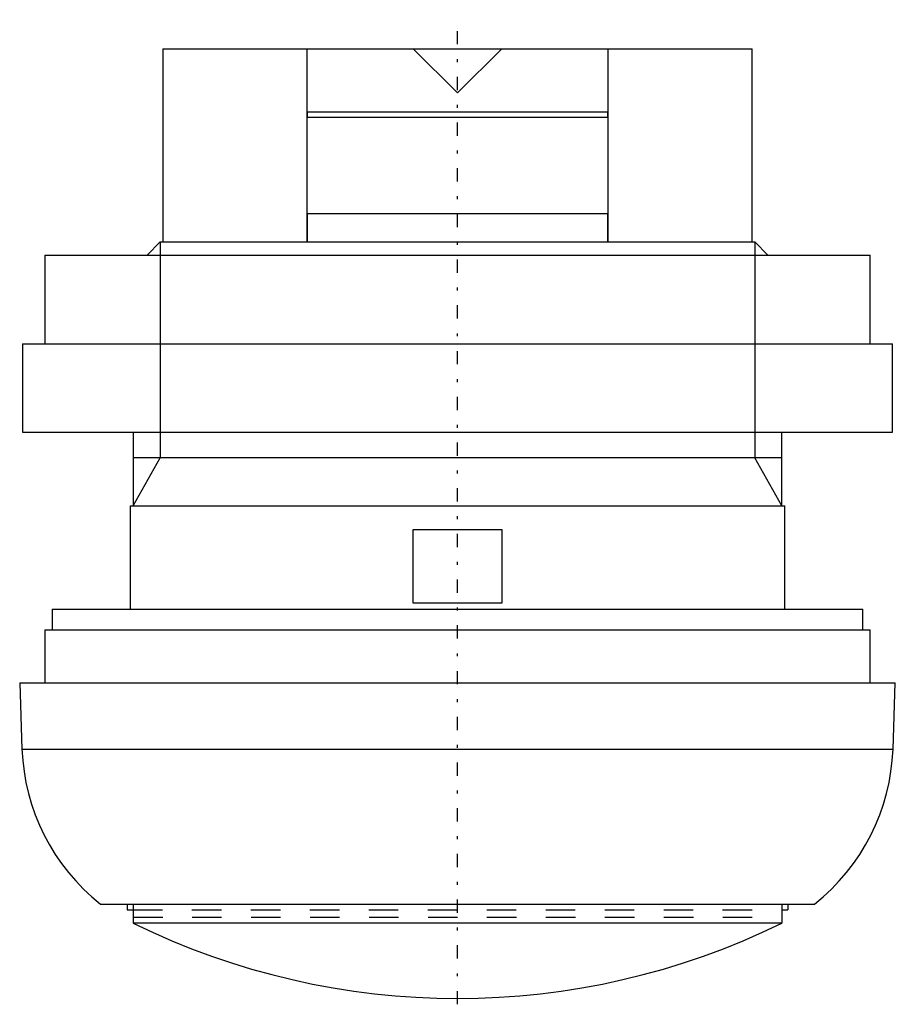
# Model space of a CAD drawing. Extents: x -14.8 to 14.8, y -32.4 to 1.
import ezdxf

# ---------------------------------------------------------------- set-up
doc = ezdxf.new("R2010")
doc.units = 0
doc.linetypes.add('CENTER', pattern=[1.5, 0.45, -0.5, 0.05, -0.5])
doc.linetypes.add('DASHED', pattern=[2, 1, -1])
for name, color, linetype in [('AM_0', 7, 'CONTINUOUS'), ('AM_10', 7, 'CONTINUOUS'), ('AM_3', 7, 'DASHED'), ('AM_7', 7, 'CENTER')]:
    doc.layers.add(name, color=color, linetype=linetype)

msp = doc.modelspace()

# ---------------------------------------------------------------- linework, layer by layer
at = {"layer": 'AM_0', "color": 7, "linetype": 'CONTINUOUS'}
for p, q in [((-10, 0), (10, 0)), ((-5.1, -6.55), (-5.1, 0)), ((1.5, 0), (0, -1.5)), ((5.1, 0), (5.1, -6.55)), ((10, -6.55), (10, 0)), ((-10, 0), (-10, -6.55)), ((0, -1.5), (-1.5, 0)), ((5.1, -2.15), (-5.1, -2.15)), ((5.1, -2.33), (-5.1, -2.33)), ((5.1, -5.6), (-5.1, -5.6)), ((-10.08, -6.55), (-10.53, -7)), ((-10.08, -6.55), (10.08, -6.55)), ((10.53, -7), (10.08, -6.55)), ((-14, -7), (-14, -10)), ((-14, -7), (14, -7)), ((14, -10), (14, -7)), ((-14.75, -10), (-14.75, -13)), ((-14.75, -10), (14.75, -10)), ((14.75, -13), (14.75, -10)), ((-14.75, -13), (14.75, -13)), ((-11, -13), (-11, -15.5)), ((11, -15.5), (11, -13)), ((-11.1, -15.5), (-11.1, -19)), ((-11.1, -15.5), (11.1, -15.5)), ((11.1, -19), (11.1, -15.5)), ((-1.5, -18.8), (-1.5, -16.3)), ((-1.5, -16.3), (1.5, -16.3)), ((1.5, -16.3), (1.5, -18.8)), ((-13.75, -19), (-13.75, -19.7)), ((-13.75, -19), (13.75, -19)), ((1.5, -18.8), (-1.5, -18.8)), ((13.75, -19.7), (13.75, -19)), ((-14, -19.7), (-14, -21.5)), ((-14, -19.7), (14, -19.7)), ((14, -21.5), (14, -19.7)), ((-14.85, -21.5), (-14.772, -23.744)), ((-14.85, -21.5), (14.85, -21.5)), ((14.772, -23.744), (14.85, -21.5)), ((-14.772, -23.744), (14.772, -23.744)), ((-12.106, -29), (12.106, -29)), ((-11.2, -29), (-11.2, -29.2)), ((-11, -29), (-11, -29.65)), ((11, -29), (11, -29.65)), ((11.2, -29), (11.2, -29.2)), ((-11.2, -29.2), (-11.007, -29.2)), ((11.007, -29.2), (11.2, -29.2)), ((11, -29.65), (-11, -29.65))]:
    msp.add_line(p, q, dxfattribs=at)
for centre, radius, start, end in [((-7.776, -23.5), 7, 181.9998, 231.7868), ((7.776, -23.5), 7, 308.2132, 358.0002), ((0, -7.2), 25, 243.8961, 296.1039)]:
    msp.add_arc(centre, radius, start, end, dxfattribs=at)
at = {"layer": 'AM_10', "color": 7, "linetype": 'CONTINUOUS'}
for p, q in [((-10.08, -6.55), (-10.08, -13.87)), ((10.08, -6.55), (10.08, -13.87)), ((11, -13.87), (-11, -13.87)), ((-11, -15.5), (-10.08, -13.87)), ((11, -15.5), (10.08, -13.87))]:
    msp.add_line(p, q, dxfattribs=at)
at = {"layer": 'AM_3', "color": 6, "linetype": 'DASHED'}
for p, q in [((-5.1, -2.15), (-5.1, -2.33)), ((5.1, -2.33), (5.1, -2.15)), ((-5.1, -5.6), (-5.1, -6.55)), ((5.1, -6.55), (5.1, -5.6)), ((-11.007, -29.2), (11.007, -29.2)), ((-11, -29.45), (11, -29.45))]:
    msp.add_line(p, q, dxfattribs=at)
at = {"layer": 'AM_7', "color": 4, "linetype": 'CENTER'}
msp.add_line((0, -32.4), (0, 0.985), dxfattribs=at)

doc.saveas('drawing.dxf')
